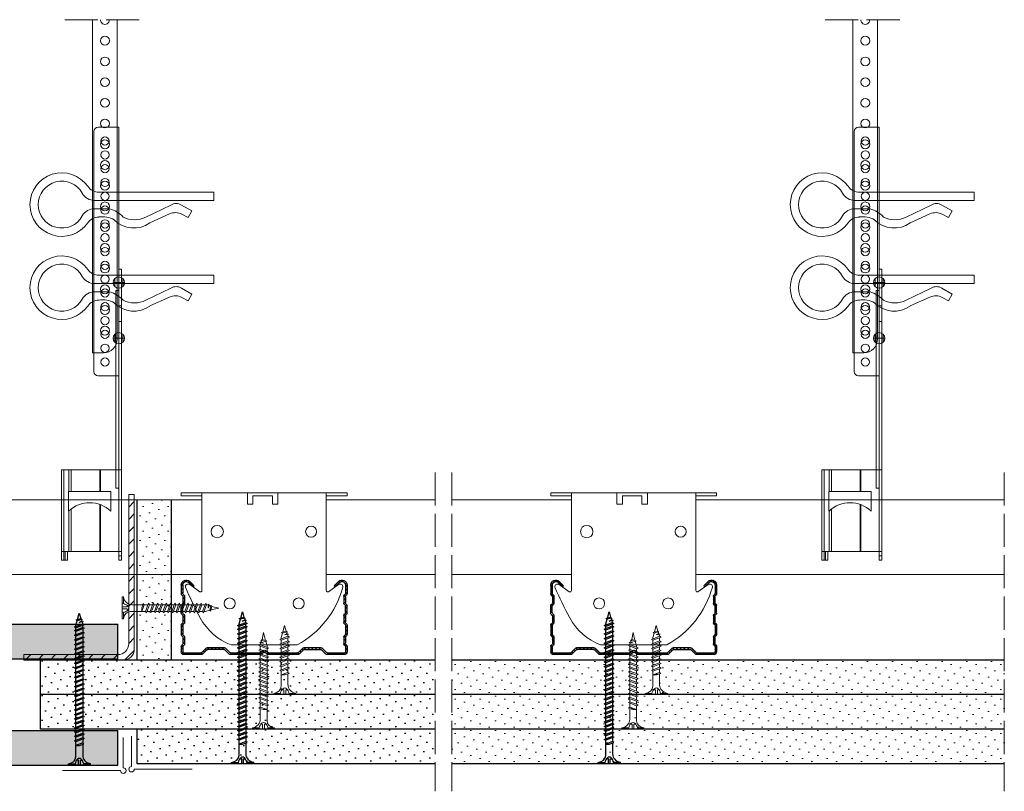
# Model space of a CAD drawing. Header units: millimetres. Extents: x 1757 to 4595, y -130 to 1630.
# Tile 8 of 8: x 4238 to 4595, y 1351 to 1630. Entities that reach past the tile are written whole.
import ezdxf

# ---------------------------------------------------------------- set-up
doc = ezdxf.new("R2010")
doc.units = ezdxf.units.MM
doc.linetypes.add('ACAD_ISO02W100', pattern=[15, 12, -3])
for name, color, linetype, lineweight in [('_RIGIPS AKCESORIA', 7, 'Continuous', 18), ('_RIGIPS G-K', 7, 'Continuous', 25), ('_RIGIPS PROFIL', 7, 'Continuous', 18), ('KRESKOWANIE', 7, 'Continuous', 9), ('PRZERYWANA', 7, 'ACAD_ISO02W100', 9)]:
    doc.layers.add(name, color=color, linetype=linetype, lineweight=lineweight)
doc.layers.add('_Rigips_Akcesoria', color=7, linetype='Continuous')
pattern_1 = [(225, (1535.7076, 0), (1.122532, -3.367596), [0, -3.175])]

# ---------------------------------------------------------------- blocks, each defined once
blk = doc.blocks.new('wieszak noniuszowy bok')
at = {"layer": '_RIGIPS AKCESORIA', "lineweight": 0}
for p, q in [((1390.98, 5092.86), (1390.98, 5179.86)), ((1392.48, 5181.36), (1399.98, 5181.36)), ((1399.98, 5024.65), (1399.98, 5181.36)), ((1399.98, 5129.95), (1399.97, 5129.95)), ((1399.98, 5129.95), (1401, 5129.95)), ((1401, 5129.95), (1401, 5024.65)), ((1401, 5129.95), (1401, 5129.95)), ((1398.54, 5126.58), (1398.54, 5123.65)), ((1399.98, 5126.06), (1399.98, 5102.02)), ((1401.42, 5126.58), (1401.42, 5123.65)), ((1398.96, 5122.28), (1399.98, 5122.28)), ((1398.96, 5122.28), (1399.98, 5122.28)), ((1398.96, 5122.28), (1398.96, 5050.72)), ((1399.98, 5116.66), (1401, 5116.66)), ((1399.98, 5116.63), (1399.98, 5116.66)), ((1399.98, 5116.66), (1399.98, 5116.63)), ((1399.98, 5116.62), (1399.98, 5116.63)), ((1399.98, 5116.63), (1399.98, 5116.56)), ((1399.98, 5116.55), (1399.98, 5116.63)), ((1399.98, 5116.63), (1399.98, 5116.55)), ((1399.98, 5116.55), (1399.98, 5116.62)), ((1399.98, 5116.56), (1399.98, 5116.43)), ((1399.98, 5116.42), (1399.98, 5116.55)), ((1399.98, 5116.41), (1399.98, 5116.55)), ((1399.98, 5116.55), (1399.98, 5116.41)), ((1399.98, 5116.43), (1399.98, 5116.25)), ((1399.98, 5116.24), (1399.98, 5116.42)), ((1399.98, 5116.21), (1399.98, 5116.41)), ((1399.98, 5116.41), (1399.98, 5116.21)), ((1399.98, 5116.25), (1399.98, 5116.01)), ((1399.98, 5116), (1399.98, 5116.24)), ((1399.98, 5115.97), (1399.98, 5116.21)), ((1399.98, 5116.21), (1399.98, 5115.97)), ((1399.98, 5116.01), (1399.98, 5115.74)), ((1399.98, 5115.71), (1399.98, 5116)), ((1399.98, 5115.69), (1399.98, 5115.97)), ((1399.98, 5115.97), (1399.98, 5115.69)), ((1399.98, 5115.74), (1399.98, 5115.41)), ((1399.98, 5115.38), (1399.98, 5115.71)), ((1399.98, 5115.37), (1399.98, 5115.69)), ((1399.98, 5115.69), (1399.98, 5115.37)), ((1399.98, 5115.41), (1399.98, 5115.05)), ((1399.98, 5115.02), (1399.98, 5115.38)), ((1399.98, 5115.02), (1399.98, 5115.37)), ((1399.98, 5115.37), (1399.98, 5115.02)), ((1399.98, 5115.05), (1399.98, 5114.67)), ((1399.98, 5114.65), (1399.98, 5115.02)), ((1399.98, 5114.64), (1399.98, 5115.02)), ((1399.98, 5115.02), (1399.98, 5114.64)), ((1399.98, 5114.67), (1399.98, 5114.28)), ((1399.98, 5114.25), (1399.98, 5114.65)), ((1399.98, 5114.25), (1399.98, 5114.64)), ((1399.98, 5114.64), (1399.98, 5114.25)), ((1399.98, 5114.28), (1399.98, 5113.88)), ((1399.98, 5113.85), (1399.98, 5114.25)), ((1399.98, 5113.84), (1399.98, 5114.25)), ((1399.98, 5114.25), (1399.98, 5113.84)), ((1399.98, 5113.88), (1399.98, 5113.48)), ((1399.98, 5113.46), (1399.98, 5113.85)), ((1399.98, 5113.84), (1399.98, 5113.44)), ((1399.98, 5113.44), (1399.98, 5113.84)), ((1399.98, 5113.48), (1399.98, 5113.1)), ((1399.98, 5113.07), (1399.98, 5113.46)), ((1399.98, 5113.44), (1399.98, 5113.06)), ((1399.98, 5113.06), (1399.98, 5113.44)), ((1399.98, 5113.1), (1399.98, 5112.75)), ((1399.98, 5112.72), (1399.98, 5113.07)), ((1399.98, 5113.06), (1399.98, 5112.68)), ((1399.98, 5112.68), (1399.98, 5113.06)), ((1399.98, 5112.75), (1399.98, 5112.42)), ((1399.98, 5112.4), (1399.98, 5112.72)), ((1399.98, 5112.68), (1399.98, 5112.33)), ((1399.98, 5112.33), (1399.98, 5112.68)), ((1399.98, 5112.42), (1399.98, 5112.14)), ((1399.98, 5112.12), (1399.98, 5112.4)), ((1399.98, 5112.33), (1399.98, 5112)), ((1399.98, 5112), (1399.98, 5112.33)), ((1399.98, 5112.14), (1399.98, 5111.9)), ((1399.98, 5111.89), (1399.98, 5112.12)), ((1399.98, 5112), (1399.98, 5111.72)), ((1399.98, 5111.72), (1399.98, 5112)), ((1399.98, 5111.9), (1399.98, 5111.72)), ((1399.98, 5111.72), (1399.98, 5111.89)), ((1399.98, 5111.72), (1399.98, 5111.6)), ((1399.98, 5111.59), (1399.98, 5111.72)), ((1399.98, 5111.72), (1399.98, 5111.48)), ((1399.98, 5111.48), (1399.98, 5111.72)), ((1399.98, 5111.6), (1399.98, 5111.54)), ((1399.98, 5111.53), (1399.98, 5111.59)), ((1399.98, 5111.54), (1399.98, 5111.53)), ((1399.98, 5111.48), (1399.98, 5111.29)), ((1399.98, 5111.29), (1399.98, 5111.48)), ((1399.98, 5111.29), (1399.98, 5111.15)), ((1399.98, 5111.15), (1399.98, 5111.29)), ((1399.98, 5111.15), (1399.98, 5111.06)), ((1399.98, 5111.06), (1399.98, 5111.15)), ((1399.98, 5111.06), (1399.98, 5111.04)), ((1399.98, 5111.04), (1399.98, 5111.06)), ((1399.98, 5111.04), (1401, 5111.04)), ((1398.54, 5106.42), (1398.54, 5103.49)), ((1401.42, 5106.42), (1401.42, 5103.49)), ((1399.98, 5102.02), (1399.98, 5102.1)), ((1399.98, 5091.36), (1392.48, 5091.36)), ((1400.98, 5057.36), (1379.24, 5057.36)), ((1379.24, 5057.36), (1379.24, 5024.65)), ((1380.12, 5057.36), (1380.12, 5024.65)), ((1381.9, 5057.36), (1381.9, 5049.5)), ((1382.79, 5057.36), (1382.79, 5049.5)), ((1393.13, 5057.36), (1393.13, 5049.5)), ((1393.4, 5057.36), (1393.4, 5049.5)), ((1400.98, 5057.36), (1401, 5057.36)), ((1401, 5057.36), (1400.98, 5057.36)), ((1381.81, 5042.35), (1381.81, 5049.5)), ((1397.14, 5049.5), (1381.81, 5049.5)), ((1397.14, 5042.35), (1397.14, 5049.5)), ((1398.96, 5050.72), (1399.98, 5050.72)), ((1393.13, 5044.79), (1393.13, 5027.72)), ((1393.4, 5044.69), (1393.4, 5027.72)), ((1381.9, 5042.43), (1381.9, 5027.72)), ((1382.79, 5043.18), (1382.79, 5027.72)), ((1379.24, 5027.72), (1401, 5027.72)), ((1380.57, 5027.72), (1380.57, 5024.65)), ((1381.46, 5024.65), (1381.46, 5027.72)), ((1399.98, 5026.19), (1401, 5026.19)), ((1379.24, 5024.65), (1381.46, 5024.65)), ((1401, 5024.65), (1399.98, 5024.65))]:
    blk.add_line(p, q, dxfattribs=at)
at = {"layer": '_RIGIPS AKCESORIA'}
for p, q in [((1397.92, 5125.12), (1402.03, 5125.12)), ((1397.92, 5104.96), (1402.03, 5104.96))]:
    blk.add_line(p, q, dxfattribs=at)
for centre, radius in [((1394.98, 5176.36), 1.5), ((1394.98, 5171.36), 1.5), ((1394.98, 5166.36), 1.5), ((1394.98, 5161.36), 1.5), ((1394.98, 5156.36), 1.5), ((1394.98, 5151.36), 1.5), ((1394.98, 5146.36), 1.5), ((1394.98, 5141.36), 1.5), ((1394.98, 5136.36), 1.5), ((1394.98, 5131.36), 1.5), ((1394.98, 5126.36), 1.5), ((1399.98, 5125.12), 2.06), ((1394.98, 5121.36), 1.5), ((1394.98, 5116.36), 1.5), ((1394.98, 5111.36), 1.5), ((1394.98, 5106.36), 1.5), ((1399.98, 5104.96), 2.06), ((1394.98, 5101.36), 1.5), ((1394.98, 5096.36), 1.5)]:
    blk.add_circle(centre, radius, dxfattribs=at)
at = {"layer": '_RIGIPS AKCESORIA', "lineweight": 0}
for centre, start, end in [((1392.48, 5179.86), 90, 180), ((1392.48, 5092.86), 180, 270)]:
    blk.add_arc(centre, 1.5, start, end, dxfattribs=at)
at = {"layer": '_RIGIPS AKCESORIA'}
blk.add_arc((1389.48, 5034.29), 11.12, 46.445, 133.4017, dxfattribs=at)
blk = doc.blocks.new('klamra')
at = {"layer": '_RIGIPS AKCESORIA'}
for p, q in [((6828.19, 2764.92), (6828.19, 2806.53)), ((6831.19, 2764.92), (6831.19, 2808.19)), ((6834.19, 2802.92), (6834.19, 2808.19)), ((6832.87, 2780.55), (6837.19, 2789.57)), ((6839.31, 2788.09), (6836.06, 2780.95)), ((6832.86, 2776.63), (6835, 2772.92)), ((6835, 2772.92), (6837.38, 2774.29)), ((6836.19, 2776.54), (6837.38, 2774.29)), ((6831.19, 2764.92), (6828.19, 2764.92))]:
    blk.add_line(p, q, dxfattribs=at)
for centre, radius, start, end in [((6832.69, 2820.02), 11.5, 305.1527, 234.8473), ((6832.69, 2820.02), 8.5, 298.7822, 241.2178), ((6826.19, 2808.19), 5, 0, 61.2178), ((6839.19, 2808.19), 5, 118.7822, 180), ((6823.19, 2806.53), 5, 0, 54.8473), ((6842.19, 2806.53), 5, 125.1527, 180), ((6845.23, 2805.18), 8.16, 170.4436, 210.2847), ((6843.93, 2805.32), 10.09, 195.2653, 228.1308), ((6831.19, 2793.92), 10, 324.3132, 45.573), ((6829.23, 2793.69), 8.97, 332.6387, 27.3613), ((6835.87, 2778.58), 3.59, 146.8414, 212.9715), ((6840.61, 2778.88), 5, 155.5109, 207.8622)]:
    blk.add_arc(centre, radius, start, end, dxfattribs=at)
blk = doc.blocks.new('noniusz uciety')
at = {"layer": '_RIGIPS AKCESORIA'}
for p, q in [((1663.33, 1509.33), (1663.33, 1629.95)), ((1672.33, 1514.33), (1672.33, 1629.95)), ((1667.33, 1509.33), (1663.33, 1509.33))]:
    blk.add_line(p, q, dxfattribs=at)
for centre in [(1667.88, 1622.34), (1667.88, 1614.84), (1667.88, 1607.34), (1667.88, 1599.84), (1667.88, 1592.34), (1667.88, 1584.84), (1667.88, 1577.34), (1667.88, 1569.84), (1667.88, 1562.34), (1667.88, 1554.84), (1667.88, 1547.34), (1667.88, 1539.84), (1667.88, 1532.34), (1667.88, 1524.84), (1667.88, 1517.34)]:
    blk.add_circle(centre, 1.6, dxfattribs=at)
for centre, radius, start, end in [((1667.88, 1629.84), 1.6, 175.8835, 4.1165), ((1667.33, 1514.33), 5, 270, 0)]:
    blk.add_arc(centre, radius, start, end, dxfattribs=at)
blk = doc.blocks.new('polnaroznik')
at = {"layer": '_RIGIPS AKCESORIA'}
for p, q in [((429.5, 44.15), (429.5, 55.15)), ((430.5, 56.15), (451.5, 56.15))]:
    blk.add_line(p, q, dxfattribs=at)
blk.add_arc((429.5, 56.15), 1, 0, 270, dxfattribs=at)
blk = doc.blocks.new('CD 60 ULTRASTIL')
h = blk.add_hatch()
h.set_pattern_fill('ANSI31', color=256, scale=0.3, style=0)
h.paths.add_polyline_path([(542.88, 684.5, -0.302776), (543.49, 684.5), (544.54, 683.79, 0.148069), (544.85, 683.7), (555.42, 683.7, 0.198912), (555.81, 683.86), (557.38, 685.44, -0.198912), (557.77, 685.6), (563.59, 685.6, -0.198912), (563.98, 685.44), (565.55, 683.86, 0.198912), (565.94, 683.7), (572.18, 683.7, 0.414214), (573.18, 684.7), (573.18, 686.74, 0.198912), (573.02, 687.12), (572.74, 687.4, -0.198912), (572.58, 687.79), (572.58, 689.87, -0.198912), (572.74, 690.26), (573.02, 690.54, 0.198912), (573.18, 690.93), (573.18, 694.47, 0.198912), (573.02, 694.86), (572.74, 695.14, -0.198912), (572.58, 695.53), (572.58, 697.61, -0.198912), (572.74, 698), (573.02, 698.28, 0.198912), (573.18, 698.67), (573.18, 701.47, 0.198912), (573.02, 701.86), (572.74, 702.14, -0.198912), (572.58, 702.53), (572.58, 704.61, -0.198912), (572.74, 705), (573.02, 705.28, 0.198912), (573.18, 705.67), (573.18, 708.9, 0.666128), (570.12, 710.18), (568.55, 708.63), (568.93, 708.24), (570.5, 709.79, -0.666128), (572.63, 708.9), (572.63, 705.9, -0.198912), (572.47, 705.51), (572.19, 705.23, 0.198912), (572.03, 704.84), (572.03, 702.3, 0.198912), (572.19, 701.91), (572.47, 701.63, -0.198912), (572.63, 701.25), (572.63, 698.9, -0.198912), (572.47, 698.51), (572.19, 698.23, 0.198912), (572.03, 697.84), (572.03, 695.3, 0.198912), (572.19, 694.91), (572.47, 694.63, -0.198912), (572.63, 694.25), (572.63, 691.16, -0.198912), (572.47, 690.77), (572.19, 690.49, 0.198912), (572.03, 690.1), (572.03, 687.56, 0.198912), (572.19, 687.17), (572.47, 686.9, -0.198912), (572.63, 686.51), (572.63, 684.7, -0.414214), (572.18, 684.25), (566.17, 684.25, -0.198912), (565.78, 684.41), (564.2, 685.99, 0.198912), (563.82, 686.15), (557.55, 686.15, 0.198912), (557.16, 685.99), (555.58, 684.41, -0.198912), (555.19, 684.25), (545.01, 684.25, -0.148069), (544.71, 684.34), (543.49, 685.16, 0.302776), (542.88, 685.16), (541.65, 684.34, -0.148069), (541.35, 684.25), (531.17, 684.25, -0.198912), (530.78, 684.41), (529.2, 685.99, 0.198912), (528.82, 686.15), (522.55, 686.15, 0.198912), (522.16, 685.99), (520.58, 684.41, -0.198912), (520.19, 684.25), (514.18, 684.25, -0.414214), (513.73, 684.7), (513.73, 686.51, -0.198912), (513.89, 686.9), (514.17, 687.17, 0.198912), (514.33, 687.56), (514.33, 690.1, 0.198912), (514.17, 690.49), (513.89, 690.77, -0.198912), (513.73, 691.16), (513.73, 694.25, -0.198912), (513.89, 694.63), (514.17, 694.91, 0.198912), (514.33, 695.3), (514.33, 697.84, 0.198912), (514.17, 698.23), (513.89, 698.51, -0.198912), (513.73, 698.9), (513.73, 701.25, -0.198912), (513.89, 701.63), (514.17, 701.91, 0.198912), (514.33, 702.3), (514.33, 704.84, 0.198912), (514.17, 705.23), (513.89, 705.51, -0.198912), (513.73, 705.9), (513.73, 708.9, -0.666128), (515.86, 709.79), (517.43, 708.24), (517.81, 708.63), (516.25, 710.18, 0.666128), (513.18, 708.9), (513.18, 705.67, 0.198912), (513.34, 705.28), (513.62, 705, -0.198912), (513.78, 704.61), (513.78, 702.53, -0.198912), (513.62, 702.14), (513.34, 701.86, 0.198912), (513.18, 701.47), (513.18, 698.67, 0.198912), (513.34, 698.28), (513.62, 698, -0.198912), (513.78, 697.61), (513.78, 695.53, -0.198912), (513.62, 695.14), (513.34, 694.86, 0.198912), (513.18, 694.47), (513.18, 690.93, 0.198912), (513.34, 690.54), (513.62, 690.26, -0.198912), (513.78, 689.87), (513.78, 687.79, -0.198912), (513.62, 687.4), (513.34, 687.12, 0.198912), (513.18, 686.74), (513.18, 684.7, 0.414214), (514.18, 683.7), (520.42, 683.7, 0.198912), (520.81, 683.86), (522.38, 685.44, -0.198912), (522.77, 685.6), (528.59, 685.6, -0.198912), (528.98, 685.44), (530.55, 683.86, 0.198912), (530.94, 683.7), (541.51, 683.7, 0.148069), (541.82, 683.79)])
for p, q in [((515.86, 709.79), (517.43, 708.24)), ((516.25, 710.18), (517.81, 708.63)), ((570.12, 710.18), (568.55, 708.63)), ((570.5, 709.79), (568.93, 708.24)), ((513.18, 708.9), (513.18, 705.67)), ((513.73, 708.9), (513.73, 705.9)), ((517.43, 708.24), (517.81, 708.63)), ((568.93, 708.24), (568.55, 708.63)), ((572.63, 708.9), (572.63, 705.9)), ((573.18, 708.9), (573.18, 705.67)), ((513.34, 705.28), (513.62, 705)), ((513.78, 704.61), (513.78, 702.53)), ((513.89, 705.51), (514.17, 705.23)), ((514.33, 704.84), (514.33, 702.3)), ((572.03, 704.84), (572.03, 702.3)), ((572.47, 705.51), (572.19, 705.23)), ((572.58, 704.61), (572.58, 702.53)), ((573.02, 705.28), (572.74, 705)), ((513.18, 698.67), (513.18, 701.47)), ((513.34, 701.86), (513.62, 702.14)), ((513.73, 698.9), (513.73, 701.25)), ((513.89, 701.63), (514.17, 701.91)), ((572.47, 701.63), (572.19, 701.91)), ((572.63, 698.9), (572.63, 701.25)), ((573.02, 701.86), (572.74, 702.14)), ((573.18, 698.67), (573.18, 701.47)), ((513.34, 698.28), (513.62, 698)), ((513.34, 694.86), (513.62, 695.14)), ((513.78, 697.61), (513.78, 695.53)), ((513.89, 698.51), (514.17, 698.23)), ((514.33, 697.84), (514.33, 695.3)), ((572.03, 697.84), (572.03, 695.3)), ((572.47, 698.51), (572.19, 698.23)), ((572.58, 697.61), (572.58, 695.53)), ((573.02, 698.28), (572.74, 698)), ((573.02, 694.86), (572.74, 695.14)), ((513.18, 694.47), (513.18, 690.93)), ((513.73, 694.25), (513.73, 691.16)), ((513.89, 694.63), (514.17, 694.91)), ((572.47, 694.63), (572.19, 694.91)), ((572.63, 694.25), (572.63, 691.16)), ((573.18, 694.47), (573.18, 690.93)), ((513.34, 690.54), (513.62, 690.26)), ((513.78, 689.87), (513.78, 687.79)), ((513.89, 690.77), (514.17, 690.49)), ((514.33, 690.1), (514.33, 687.56)), ((572.03, 690.1), (572.03, 687.56)), ((572.47, 690.77), (572.19, 690.49)), ((572.58, 689.87), (572.58, 687.79)), ((573.02, 690.54), (572.74, 690.26)), ((513.18, 686.74), (513.18, 684.7)), ((513.34, 687.12), (513.62, 687.4)), ((513.73, 686.51), (513.73, 684.7)), ((513.89, 686.9), (514.17, 687.17)), ((520.58, 684.41), (522.16, 685.99)), ((520.81, 683.86), (522.38, 685.44)), ((522.55, 686.15), (528.82, 686.15)), ((528.59, 685.6), (522.77, 685.6)), ((530.55, 683.86), (528.98, 685.44)), ((530.78, 684.41), (529.2, 685.99)), ((541.65, 684.34), (542.88, 685.16)), ((541.82, 683.79), (542.88, 684.5)), ((544.71, 684.34), (543.49, 685.16)), ((544.54, 683.79), (543.49, 684.5)), ((555.58, 684.41), (557.16, 685.99)), ((555.81, 683.86), (557.38, 685.44)), ((557.55, 686.15), (563.82, 686.15)), ((557.77, 685.6), (563.59, 685.6)), ((565.55, 683.86), (563.98, 685.44)), ((565.78, 684.41), (564.2, 685.99)), ((572.47, 686.9), (572.19, 687.17)), ((572.63, 686.51), (572.63, 684.7)), ((573.02, 687.12), (572.74, 687.4)), ((573.18, 686.74), (573.18, 684.7)), ((514.18, 684.25), (520.19, 684.25)), ((514.18, 683.7), (520.42, 683.7)), ((530.94, 683.7), (541.51, 683.7)), ((531.17, 684.25), (541.35, 684.25)), ((544.85, 683.7), (555.42, 683.7)), ((545.01, 684.25), (555.19, 684.25)), ((565.94, 683.7), (572.18, 683.7)), ((566.17, 684.25), (572.18, 684.25))]:
    blk.add_line(p, q)
for centre, radius, start, end in [((514.98, 708.9), 1.8, 45.3251, 180), ((514.98, 708.9), 1.25, 45.3251, 180), ((571.38, 708.9), 1.8, 360, 134.6749), ((571.38, 708.9), 1.25, 360, 134.6749), ((514.28, 705.9), 0.55, 180, 225), ((572.08, 705.9), 0.55, 315, 0), ((513.73, 705.67), 0.55, 180, 225), ((513.23, 704.61), 0.55, 0, 45), ((513.23, 702.53), 0.55, 315, 0), ((513.78, 704.84), 0.55, 0, 45), ((513.78, 702.3), 0.55, 315, 0), ((572.58, 704.84), 0.55, 135, 180), ((572.58, 702.3), 0.55, 180, 225), ((573.13, 704.61), 0.55, 135, 180), ((573.13, 702.53), 0.55, 180, 225), ((572.63, 705.67), 0.55, 315, 0), ((513.73, 701.47), 0.55, 135, 180), ((513.73, 698.67), 0.55, 180, 225), ((514.28, 701.25), 0.55, 135, 180), ((514.28, 698.9), 0.55, 180, 225), ((572.08, 701.25), 0.55, 0, 45), ((572.08, 698.9), 0.55, 315, 0), ((572.63, 701.47), 0.55, 0, 45), ((572.63, 698.67), 0.55, 315, 0), ((513.23, 697.61), 0.55, 360, 45), ((513.23, 695.53), 0.55, 315, 0), ((513.78, 697.84), 0.55, 0, 45), ((513.78, 695.3), 0.55, 315, 0), ((572.58, 697.84), 0.55, 135, 180), ((572.58, 695.3), 0.55, 180, 225), ((573.13, 697.61), 0.55, 135, 180), ((573.13, 695.53), 0.55, 180, 225), ((513.73, 694.47), 0.55, 135, 180), ((514.28, 694.25), 0.55, 135, 180), ((572.08, 694.25), 0.55, 0, 45), ((572.63, 694.47), 0.55, 0, 45), ((513.73, 690.93), 0.55, 180, 225), ((513.23, 689.87), 0.55, 0, 45), ((514.28, 691.16), 0.55, 180, 225), ((513.78, 690.1), 0.55, 360, 45), ((572.58, 690.1), 0.55, 135, 180), ((572.08, 691.16), 0.55, 315, 0), ((573.13, 689.87), 0.55, 135, 180), ((572.63, 690.93), 0.55, 315, 0), ((513.73, 686.74), 0.55, 135, 180), ((514.18, 684.7), 1, 180, 270), ((513.23, 687.79), 0.55, 315, 0), ((514.28, 686.51), 0.55, 135, 180), ((514.18, 684.7), 0.45, 180, 270), ((513.78, 687.56), 0.55, 315, 360), ((520.19, 684.8), 0.55, 270, 315), ((522.55, 685.6), 0.55, 90, 135), ((522.77, 685.05), 0.55, 90, 135), ((528.59, 685.05), 0.55, 45, 90), ((528.82, 685.6), 0.55, 45, 90), ((531.17, 684.8), 0.55, 225, 270), ((543.18, 684.7), 0.55, 56.3099, 123.6901), ((543.18, 684.04), 0.55, 56.3099, 123.6901), ((555.19, 684.8), 0.55, 270, 315), ((557.55, 685.6), 0.55, 90, 135), ((557.77, 685.05), 0.55, 90, 135), ((563.59, 685.05), 0.55, 45, 90), ((563.82, 685.6), 0.55, 45, 90), ((566.17, 684.8), 0.55, 225, 270), ((572.58, 687.56), 0.55, 180, 225), ((572.18, 684.7), 1, 270, 0), ((572.18, 684.7), 1, 270, 360), ((572.18, 684.7), 0.45, 270, 360), ((572.08, 686.51), 0.55, 360, 45), ((573.13, 687.79), 0.55, 180, 225), ((572.63, 686.74), 0.55, 360, 45), ((520.42, 684.25), 0.55, 270, 315), ((530.94, 684.25), 0.55, 225, 270), ((541.35, 684.8), 0.55, 270, 303.6901), ((541.51, 684.25), 0.55, 270, 303.6901), ((544.85, 684.25), 0.55, 236.3099, 270), ((545.01, 684.8), 0.55, 236.3099, 270), ((555.42, 684.25), 0.55, 270, 315), ((565.94, 684.25), 0.55, 225, 270)]:
    blk.add_arc(centre, radius, start, end)
blk = doc.blocks.new('Lacznik krzyzowy (widok2)')
at = {"layer": '_RIGIPS AKCESORIA'}
for p, q in [((94.8, 91.5, 218.36), (94.8, 90.5, 218.36)), ((94.8, 91.5, 218.36), (154.8, 91.5, 218.36)), ((94.8, 90.5, 218.36), (102.3, 90.5, 218.36)), ((102.3, 56.15, 218.36), (102.3, 91.5, 218.36)), ((119.8, 91.5, 218.36), (119.8, 87.5, 218.36)), ((130.8, 91.5, 218.36), (119.8, 91.5, 218.36)), ((121.8, 87.5, 218.36), (121.8, 90.5, 218.36)), ((121.8, 90.5, 218.36), (128.85, 90.5, 218.36)), ((128.85, 90.5, 218.36), (128.85, 87.5, 218.36)), ((130.85, 91.5, 218.36), (130.85, 87.5, 218.36)), ((147.3, 91.5, 218.36), (147.3, 56.15, 218.36)), ((154.8, 90.5, 218.36), (147.3, 90.5, 218.36)), ((154.8, 91.5, 218.36), (154.8, 90.5, 218.36)), ((119.8, 87.5, 218.36), (121.8, 87.5, 218.36)), ((128.85, 87.5, 218.36), (130.85, 87.5, 218.36)), ((97.87, 58.35, 218.36), (101.51, 55.74, 218.36)), ((148.09, 55.74, 218.36), (151.73, 58.35, 218.36)), ((136.8, 36.5, 218.36), (112.81, 36.5, 218.36))]:
    blk.add_line(p, q, dxfattribs=at)
for centre, radius in [((107.8, 77.5, 218.36), 2), ((141.8, 77.5, 218.36), 2.24), ((112.3, 51.5, 218.36), 2), ((137.3, 51.5, 218.36), 2)]:
    blk.add_circle(centre, radius, dxfattribs=at)
for centre, radius, start, end in [((97.29, 57.53, 218.36), 1, 122.1388, 189.8152), ((129.23, 66.45, 218.36), 34.16, 195.4351, 241.2658), ((97.29, 57.53, 218.36), 1, 54.4623, 122.1388), ((20.47, 114.78, 218.36), 144.71, 331.7398, 336.6225), ((152.32, 57.53, 218.36), 1, 350.1848, 125.5377), ((101.8, 56.15, 218.36), 0.5, 234.4623, 0), ((147.8, 56.15, 218.36), 0.5, 180, 305.5377), ((129.12, 56.49, 218.36), 21.41, 291.013, 331.4749)]:
    blk.add_arc(centre, radius, start, end, dxfattribs=at)
blk = doc.blocks.new('TN 35')
at = {"layer": '_RIGIPS AKCESORIA'}
for p, q in [((0, -0.84), (0, 7.16)), ((0, 7.16), (0.46, 7.16)), ((0.46, 7.16), (0.46, 4.78)), ((0.46, 4.78), (0, 4.78)), ((1.77, 3.5), (1.77, 4.2)), ((3.02, 4.46), (8.47, 4.46)), ((7.12, 4.46), (7.12, 3.18)), ((8.03, 2.01), (7.12, 4.46)), ((8.47, 4.46), (8.79, 5)), ((9.61, 1.51), (8.47, 4.46)), ((8.79, 5), (9.93, 2.01)), ((9, 4.46), (10.1, 4.46)), ((10.1, 4.46), (10.41, 5)), ((11.23, 1.51), (10.1, 4.46)), ((10.41, 5), (11.56, 2.01)), ((10.62, 4.46), (11.67, 4.46)), ((11.67, 4.46), (11.99, 5)), ((12.81, 1.51), (11.67, 4.46)), ((11.99, 5), (13.14, 2.01)), ((12.2, 4.46), (13.21, 4.46)), ((13.21, 4.46), (13.52, 5)), ((14.34, 1.51), (13.21, 4.46)), ((13.52, 5), (14.67, 2.01)), ((13.73, 4.46), (14.8, 4.46)), ((14.8, 4.46), (15.12, 5)), ((15.94, 1.51), (14.8, 4.46)), ((15.12, 5), (16.26, 2.01)), ((15.33, 4.46), (16.42, 4.46)), ((16.42, 4.46), (16.73, 5)), ((17.55, 1.51), (16.42, 4.46)), ((16.73, 5), (17.88, 2.01)), ((16.94, 4.46), (17.99, 4.46)), ((17.99, 4.46), (18.31, 5)), ((19.13, 1.51), (17.99, 4.46)), ((18.31, 5), (19.45, 2.01)), ((18.52, 4.46), (19.57, 4.46)), ((19.57, 4.46), (19.88, 5)), ((20.7, 1.51), (19.57, 4.46)), ((19.88, 5), (21.03, 2.01)), ((20.09, 4.46), (21.14, 4.46)), ((21.14, 4.46), (21.46, 5)), ((22.28, 1.51), (21.14, 4.46)), ((21.46, 5), (22.6, 2.01)), ((21.67, 4.46), (22.72, 4.46)), ((22.72, 4.46), (23.03, 5)), ((23.85, 1.51), (22.72, 4.46)), ((23.03, 5), (24.18, 2.01)), ((23.24, 4.46), (24.29, 4.46)), ((24.29, 4.46), (24.61, 5)), ((25.43, 1.51), (24.29, 4.46)), ((24.61, 5), (25.75, 2.01)), ((24.81, 4.46), (25.87, 4.46)), ((25.87, 4.46), (26.18, 5)), ((27, 1.51), (25.87, 4.46)), ((26.18, 5), (27.33, 2.01)), ((26.39, 4.46), (27.44, 4.46)), ((27.44, 4.46), (27.76, 5)), ((28.58, 1.51), (27.44, 4.46)), ((27.76, 5), (28.9, 2.01)), ((27.96, 4.46), (29.13, 4.46)), ((29.13, 4.46), (29.45, 5)), ((30.27, 1.51), (29.13, 4.46)), ((29.45, 5), (30.59, 2.01)), ((29.65, 4.46), (30.15, 4.46)), ((30.15, 4.46), (31.73, 3.98)), ((31.73, 3.98), (32.01, 4.37)), ((32.15, 2.36), (31.73, 3.98)), ((32.01, 4.37), (32.48, 2.71)), ((32.16, 3.85), (35, 3.24)), ((0, 3.5), (1.77, 3.5)), ((0, 2.83), (1.77, 2.83)), ((0.46, 1.64), (0, 1.64)), ((0.46, -0.84), (0.46, 1.64)), ((1.77, 2.83), (1.77, 2.18)), ((7.49, 2.01), (3.55, 2.01)), ((7.12, 3.18), (7.65, 1.53)), ((7.65, 1.53), (8.03, 2.01)), ((9.41, 2.01), (8.03, 2.01)), ((9.93, 2.01), (9.61, 1.51)), ((11.04, 2.01), (9.93, 2.01)), ((11.56, 2.01), (11.23, 1.51)), ((12.61, 2.01), (11.56, 2.01)), ((13.14, 2.01), (12.81, 1.51)), ((14.15, 2.01), (13.14, 2.01)), ((14.67, 2.01), (14.34, 1.51)), ((15.74, 2.01), (14.67, 2.01)), ((16.26, 2.01), (15.94, 1.51)), ((17.36, 2.01), (16.26, 2.01)), ((17.88, 2.01), (17.55, 1.51)), ((18.93, 2.01), (17.84, 2.01)), ((19.45, 2.01), (19.13, 1.51)), ((20.51, 2.01), (19.41, 2.01)), ((21.03, 2.01), (20.7, 1.51)), ((22.08, 2.01), (20.99, 2.01)), ((22.6, 2.01), (22.28, 1.51)), ((23.66, 2.01), (22.56, 2.01)), ((24.18, 2.01), (23.85, 1.51)), ((25.23, 2.01), (24.14, 2.01)), ((25.75, 2.01), (25.43, 1.51)), ((26.81, 2.01), (25.71, 2.01)), ((27.33, 2.01), (27, 1.51)), ((28.38, 2.01), (27.33, 2.01)), ((28.9, 2.01), (28.58, 1.51)), ((28.9, 2.01), (30.07, 2.01)), ((30.59, 2.01), (30.27, 1.51)), ((30.59, 2.01), (31.26, 2.12)), ((31.3, 1.83), (31.12, 3.28)), ((31.12, 3.28), (31.59, 2.4)), ((31.59, 2.4), (31.3, 1.83)), ((32.15, 2.36), (31.59, 2.4)), ((32.48, 2.71), (32.15, 2.36)), ((35, 3.24), (32.48, 2.71)), ((0, -0.84), (0.46, -0.84))]:
    blk.add_line(p, q, dxfattribs=at)
for centre, major_axis, ratio, start_param, end_param in [((3.09, 7.67), (0.17, 3.2), 0.826134, 1.773653, 3.180586), ((-0.04, 0.9), (0, 3.93), 0.848176, -0.720942, -0.151112), ((1.66, 3.18), (0, 0.895), 0.848176, -1.552777, -0.720942), ((3.37, -1.57), (0.28, 3.57), 0.832181, 0.035984, 1.430787), ((-2.73, 15.91), (0, 14.76), 0.848176, 3.399396, 3.475072), ((0.59, 4.62), (0, 2.81), 0.848176, 3.475072, 3.862535), ((1.66, 3.18), (0, 0.895), 0.848176, 3.862535, 4.730408)]:
    blk.add_ellipse(centre, major_axis=major_axis, ratio=ratio, start_param=start_param, end_param=end_param, dxfattribs=at)
blk = doc.blocks.new('KATOWNIK 60x40x2')
at = {"layer": 'KRESKOWANIE'}
h = blk.add_hatch(dxfattribs=at)
h.set_pattern_fill('ANSI31', color=256)
h.paths.add_polyline_path([(3327.91, 5182.56), (3291.91, 5182.56, 0.414214), (3287.91, 5178.56), (3287.91, 5122.56), (3289.91, 5122.56), (3289.91, 5176.56, -0.414214), (3293.91, 5180.56), (3327.91, 5180.56)])
at = {"layer": '_RIGIPS PROFIL'}
for p, q in [((3291.91, 5182.56), (3327.91, 5182.56)), ((3293.91, 5180.56), (3327.91, 5180.56)), ((3327.91, 5180.56), (3327.91, 5182.56)), ((3287.91, 5178.56), (3287.91, 5122.56)), ((3289.91, 5176.56), (3289.91, 5122.56)), ((3287.91, 5122.56), (3289.91, 5122.56))]:
    blk.add_line(p, q, dxfattribs=at)
for centre in [(3291.91, 5178.56), (3293.91, 5176.56)]:
    blk.add_arc(centre, 4, 90, 180, dxfattribs=at)
blk = doc.blocks.new('TN 25')
at = {"layer": '_RIGIPS AKCESORIA'}
for p, q in [((0, -0.84), (0, 7.16)), ((0, 7.16), (0.46, 7.16)), ((0.46, 7.16), (0.46, 4.78)), ((0.46, 4.78), (0, 4.78)), ((1.77, 3.5), (1.77, 4.2)), ((3.02, 4.46), (8.47, 4.46)), ((7.12, 4.46), (7.12, 3.18)), ((8.03, 2.01), (7.12, 4.46)), ((8.47, 4.46), (8.79, 5)), ((9.61, 1.51), (8.47, 4.46)), ((8.79, 5), (9.93, 2.01)), ((9, 4.46), (10.1, 4.46)), ((10.1, 4.46), (10.41, 5)), ((11.23, 1.51), (10.1, 4.46)), ((10.41, 5), (11.56, 2.01)), ((10.62, 4.46), (11.67, 4.46)), ((11.67, 4.46), (11.99, 5)), ((12.81, 1.51), (11.67, 4.46)), ((11.99, 5), (13.14, 2.01)), ((12.2, 4.46), (13.21, 4.46)), ((13.21, 4.46), (13.52, 5)), ((14.34, 1.51), (13.21, 4.46)), ((13.52, 5), (14.67, 2.01)), ((13.73, 4.46), (14.8, 4.46)), ((14.8, 4.46), (15.12, 5)), ((15.94, 1.51), (14.8, 4.46)), ((15.12, 5), (16.26, 2.01)), ((15.33, 4.46), (16.42, 4.46)), ((16.42, 4.46), (16.73, 5)), ((17.55, 1.51), (16.42, 4.46)), ((16.73, 5), (17.88, 2.01)), ((16.94, 4.46), (17.99, 4.46)), ((17.99, 4.46), (18.31, 5)), ((19.13, 1.51), (17.99, 4.46)), ((18.31, 5), (19.45, 2.01)), ((18.52, 4.46), (19.68, 4.46)), ((19.68, 4.46), (20, 5)), ((20.82, 1.51), (19.68, 4.46)), ((20, 5), (21.14, 2.01)), ((20.21, 4.46), (20.7, 4.46)), ((20.7, 4.46), (22.28, 3.98)), ((22.28, 3.98), (22.56, 4.37)), ((22.7, 2.36), (22.28, 3.98)), ((22.56, 4.37), (23.03, 2.71)), ((22.71, 3.85), (25, 3.24)), ((0, 3.5), (1.77, 3.5)), ((0, 2.83), (1.77, 2.83)), ((0.46, 1.64), (0, 1.64)), ((0.46, -0.84), (0.46, 1.64)), ((1.77, 2.83), (1.77, 2.18)), ((7.49, 2.01), (3.55, 2.01)), ((7.12, 3.18), (7.65, 1.53)), ((7.65, 1.53), (8.03, 2.01)), ((9.41, 2.01), (8.03, 2.01)), ((9.93, 2.01), (9.61, 1.51)), ((11.04, 2.01), (9.93, 2.01)), ((11.56, 2.01), (11.23, 1.51)), ((12.61, 2.01), (11.56, 2.01)), ((13.14, 2.01), (12.81, 1.51)), ((14.15, 2.01), (13.14, 2.01)), ((14.67, 2.01), (14.34, 1.51)), ((15.74, 2.01), (14.67, 2.01)), ((16.26, 2.01), (15.94, 1.51)), ((17.36, 2.01), (16.26, 2.01)), ((17.88, 2.01), (17.55, 1.51)), ((18.93, 2.01), (17.88, 2.01)), ((19.45, 2.01), (19.13, 1.51)), ((19.45, 2.01), (20.62, 2.01)), ((21.14, 2.01), (20.82, 1.51)), ((21.14, 2.01), (21.81, 2.12)), ((21.85, 1.83), (21.67, 3.28)), ((21.67, 3.28), (22.14, 2.4)), ((22.14, 2.4), (21.85, 1.83)), ((22.7, 2.36), (22.14, 2.4)), ((23.03, 2.71), (22.7, 2.36)), ((25, 3.24), (23.03, 2.71)), ((0, -0.84), (0.46, -0.84))]:
    blk.add_line(p, q, dxfattribs=at)
for centre, major_axis, ratio, start_param, end_param in [((3.09, 7.67), (0.17, 3.2), 0.826134, 1.773653, 3.180586), ((-0.04, 0.9), (0, 3.93), 0.848176, -0.720942, -0.151112), ((1.66, 3.18), (0, 0.895), 0.848176, -1.552777, -0.720942), ((3.37, -1.57), (0.28, 3.57), 0.832181, 0.035984, 1.430787), ((-2.73, 15.91), (0, 14.76), 0.848176, 3.399396, 3.475072), ((0.59, 4.62), (0, 2.81), 0.848176, 3.475072, 3.862535), ((1.66, 3.18), (0, 0.895), 0.848176, 3.862535, 4.730408)]:
    blk.add_ellipse(centre, major_axis=major_axis, ratio=ratio, start_param=start_param, end_param=end_param, dxfattribs=at)
blk = doc.blocks.new('TN 55')
at = {"layer": '_Rigips_Akcesoria'}
for p, q in [((0, -0.84), (0, 7.16)), ((0, 7.16), (0.46, 7.16)), ((0.46, 7.16), (0.46, 4.78)), ((0.46, 4.78), (0, 4.78)), ((1.77, 3.5), (1.77, 4.2)), ((3.02, 4.46), (8.47, 4.46)), ((7.12, 4.46), (7.12, 3.18)), ((8.03, 2.01), (7.12, 4.46)), ((8.47, 4.46), (8.79, 5)), ((9.61, 1.51), (8.47, 4.46)), ((8.79, 5), (9.93, 2.01)), ((9, 4.46), (10.1, 4.46)), ((10.1, 4.46), (10.41, 5)), ((11.23, 1.51), (10.1, 4.46)), ((10.41, 5), (11.56, 2.01)), ((10.62, 4.46), (11.67, 4.46)), ((11.67, 4.46), (11.99, 5)), ((12.81, 1.51), (11.67, 4.46)), ((11.99, 5), (13.14, 2.01)), ((12.2, 4.46), (13.21, 4.46)), ((13.21, 4.46), (13.52, 5)), ((14.34, 1.51), (13.21, 4.46)), ((13.52, 5), (14.67, 2.01)), ((13.73, 4.46), (14.8, 4.46)), ((14.8, 4.46), (15.12, 5)), ((15.94, 1.51), (14.8, 4.46)), ((15.12, 5), (16.26, 2.01)), ((15.33, 4.46), (16.42, 4.46)), ((16.42, 4.46), (16.73, 5)), ((17.55, 1.51), (16.42, 4.46)), ((16.73, 5), (17.88, 2.01)), ((16.94, 4.46), (17.99, 4.46)), ((17.99, 4.46), (18.31, 5)), ((19.13, 1.51), (17.99, 4.46)), ((18.31, 5), (19.45, 2.01)), ((18.52, 4.46), (19.68, 4.46)), ((19.68, 4.46), (20, 5)), ((20.82, 1.51), (19.68, 4.46)), ((20, 5), (21.14, 2.01)), ((20.21, 4.46), (21.37, 4.46)), ((21.37, 4.46), (21.69, 5)), ((22.51, 1.51), (21.37, 4.46)), ((21.69, 5), (22.83, 2.01)), ((21.9, 4.46), (23.06, 4.46)), ((23.06, 4.46), (23.38, 5)), ((24.2, 1.51), (23.06, 4.46)), ((23.38, 5), (24.52, 2.01)), ((23.59, 4.46), (24.75, 4.46)), ((24.75, 4.46), (25.07, 5)), ((25.89, 1.51), (24.75, 4.46)), ((25.07, 5), (26.21, 2.01)), ((25.28, 4.46), (26.44, 4.46)), ((26.44, 4.46), (26.76, 5)), ((27.58, 1.51), (26.44, 4.46)), ((26.76, 5), (27.9, 2.01)), ((26.96, 4.46), (28.13, 4.46)), ((28.13, 4.46), (28.45, 5)), ((29.27, 1.51), (28.13, 4.46)), ((28.45, 5), (29.59, 2.01)), ((28.65, 4.46), (29.82, 4.46)), ((29.82, 4.46), (30.14, 5)), ((30.96, 1.51), (29.82, 4.46)), ((30.14, 5), (31.28, 2.01)), ((30.34, 4.46), (31.51, 4.46)), ((31.51, 4.46), (31.83, 5)), ((32.65, 1.51), (31.51, 4.46)), ((31.83, 5), (32.97, 2.01)), ((32.03, 4.46), (33.2, 4.46)), ((33.2, 4.46), (33.52, 5)), ((34.34, 1.51), (33.2, 4.46)), ((33.52, 5), (34.66, 2.01)), ((33.72, 4.46), (34.89, 4.46)), ((34.89, 4.46), (35.21, 5)), ((36.03, 1.51), (34.89, 4.46)), ((35.21, 5), (36.35, 2.01)), ((35.41, 4.46), (36.58, 4.46)), ((36.58, 4.46), (36.9, 5)), ((37.72, 1.51), (36.58, 4.46)), ((36.9, 5), (38.04, 2.01)), ((37.1, 4.46), (38.27, 4.46)), ((38.27, 4.46), (38.59, 5)), ((39.41, 1.51), (38.27, 4.46)), ((38.59, 5), (39.73, 2.01)), ((38.79, 4.46), (39.96, 4.46)), ((39.96, 4.46), (40.28, 5)), ((41.1, 1.51), (39.96, 4.46)), ((40.28, 5), (41.42, 2.01)), ((40.48, 4.46), (41.65, 4.46)), ((41.65, 4.46), (41.97, 5)), ((42.79, 1.51), (41.65, 4.46)), ((41.97, 5), (43.11, 2.01)), ((42.17, 4.46), (43.34, 4.46)), ((43.34, 4.46), (43.66, 5)), ((44.48, 1.51), (43.34, 4.46)), ((43.66, 5), (44.8, 2.01)), ((43.86, 4.46), (45.03, 4.46)), ((45.03, 4.46), (45.35, 5)), ((46.17, 1.51), (45.03, 4.46)), ((45.35, 5), (46.49, 2.01)), ((45.55, 4.46), (46.72, 4.46)), ((46.72, 4.46), (47.04, 5)), ((47.86, 1.51), (46.72, 4.46)), ((47.04, 5), (48.18, 2.01)), ((47.24, 4.46), (48.41, 4.46)), ((48.41, 4.46), (48.73, 5)), ((49.55, 1.51), (48.41, 4.46)), ((48.73, 5), (49.87, 2.01)), ((48.93, 4.46), (49.68, 4.46)), ((49.68, 4.46), (50, 5)), ((50.82, 1.51), (49.68, 4.46)), ((50, 5), (51.14, 2.01)), ((50.21, 4.46), (50.7, 4.46)), ((50.7, 4.46), (52.28, 3.98)), ((52.28, 3.98), (52.56, 4.37)), ((52.7, 2.36), (52.28, 3.98)), ((52.56, 4.37), (53.03, 2.71)), ((52.71, 3.85), (55, 3.24)), ((0, 3.5), (1.77, 3.5)), ((0, 2.83), (1.77, 2.83)), ((0.46, 1.64), (0, 1.64)), ((0.46, -0.84), (0.46, 1.64)), ((1.77, 2.83), (1.77, 2.18)), ((7.49, 2.01), (3.55, 2.01)), ((7.12, 3.18), (7.65, 1.53)), ((7.65, 1.53), (8.03, 2.01)), ((9.41, 2.01), (8.03, 2.01)), ((9.93, 2.01), (9.61, 1.51)), ((11.04, 2.01), (9.93, 2.01)), ((11.56, 2.01), (11.23, 1.51)), ((12.61, 2.01), (11.56, 2.01)), ((13.14, 2.01), (12.81, 1.51)), ((14.15, 2.01), (13.14, 2.01)), ((14.67, 2.01), (14.34, 1.51)), ((15.74, 2.01), (14.67, 2.01)), ((16.26, 2.01), (15.94, 1.51)), ((17.36, 2.01), (16.26, 2.01)), ((17.88, 2.01), (17.55, 1.51)), ((18.93, 2.01), (17.88, 2.01)), ((19.45, 2.01), (19.13, 1.51)), ((20.62, 2.01), (19.45, 2.01)), ((21.14, 2.01), (20.82, 1.51)), ((22.31, 2.01), (21.14, 2.01)), ((22.83, 2.01), (22.51, 1.51)), ((24, 2.01), (22.83, 2.01)), ((24.52, 2.01), (24.2, 1.51)), ((25.69, 2.01), (24.52, 2.01)), ((26.21, 2.01), (25.89, 1.51)), ((27.38, 2.01), (26.21, 2.01)), ((27.9, 2.01), (27.58, 1.51)), ((29.07, 2.01), (27.9, 2.01)), ((29.59, 2.01), (29.27, 1.51)), ((30.76, 2.01), (29.59, 2.01)), ((31.28, 2.01), (30.96, 1.51)), ((32.45, 2.01), (31.28, 2.01)), ((32.97, 2.01), (32.65, 1.51)), ((34.14, 2.01), (32.97, 2.01)), ((34.66, 2.01), (34.34, 1.51)), ((35.83, 2.01), (34.66, 2.01)), ((36.35, 2.01), (36.03, 1.51)), ((37.52, 2.01), (36.35, 2.01)), ((38.04, 2.01), (37.72, 1.51)), ((39.21, 2.01), (38.04, 2.01)), ((39.73, 2.01), (39.41, 1.51)), ((40.9, 2.01), (39.73, 2.01)), ((41.42, 2.01), (41.1, 1.51)), ((42.59, 2.01), (41.42, 2.01)), ((43.11, 2.01), (42.79, 1.51)), ((44.28, 2.01), (43.11, 2.01)), ((44.8, 2.01), (44.48, 1.51)), ((45.97, 2.01), (44.8, 2.01)), ((46.49, 2.01), (46.17, 1.51)), ((47.66, 2.01), (46.49, 2.01)), ((48.18, 2.01), (47.86, 1.51)), ((49.35, 2.01), (48.18, 2.01)), ((49.87, 2.01), (49.55, 1.51)), ((49.87, 2.01), (50.62, 2.01)), ((51.14, 2.01), (50.82, 1.51)), ((51.14, 2.01), (51.81, 2.12)), ((51.85, 1.83), (51.67, 3.28)), ((51.67, 3.28), (52.14, 2.4)), ((52.14, 2.4), (51.85, 1.83)), ((52.7, 2.36), (52.14, 2.4)), ((53.03, 2.71), (52.7, 2.36)), ((55, 3.24), (53.03, 2.71)), ((0, -0.84), (0.46, -0.84))]:
    blk.add_line(p, q, dxfattribs=at)
for centre, major_axis, ratio, start_param, end_param in [((3.09, 7.67), (0.17, 3.2), 0.826134, 1.773653, 3.180586), ((-0.04, 0.9), (0, 3.93), 0.848176, -0.720942, -0.151112), ((1.66, 3.18), (0, 0.895), 0.848176, -1.552777, -0.720942), ((3.37, -1.57), (0.28, 3.57), 0.832181, 0.035984, 1.430787), ((-2.73, 15.91), (0, 14.76), 0.848176, 3.399396, 3.475072), ((0.59, 4.62), (0, 2.81), 0.848176, 3.475072, 3.862535), ((1.66, 3.18), (0, 0.895), 0.848176, 3.862535, 4.730408)]:
    blk.add_ellipse(centre, major_axis=major_axis, ratio=ratio, start_param=start_param, end_param=end_param, dxfattribs=at)

msp = doc.modelspace()

# ---------------------------------------------------------------- hatches: boundary and pattern name
at = {"layer": '_RIGIPS G-K'}
h = msp.add_hatch(dxfattribs=at)
h.set_pattern_fill('DOTS', color=256, scale=2, angle=225, style=0)
h.set_pattern_definition([(315, (6165.9646, -0.9), (-1.122532, -3.367596), [0, -3.175])])
h.paths.add_polyline_path([(4388.71, 1385.55), (4388.71, 1398.05), (4245.76, 1398.05), (4245.76, 1385.55)])
h = msp.add_hatch(dxfattribs=at)
h.set_pattern_fill('DOTS', color=256, scale=2, angle=225, style=0)
h.set_pattern_definition([(315, (6165.9646, -13.4), (-1.122532, -3.367596), [0, -3.175])])
h.paths.add_polyline_path([(4388.71, 1373.05), (4388.71, 1385.55), (4245.76, 1385.55), (4245.76, 1373.05)])
h = msp.add_hatch(dxfattribs=at)
h.set_pattern_fill('DOTS', color=256, scale=2, angle=225, style=0)
h.set_pattern_definition([(315, (6165.9646, -25.9), (-1.122532, -3.367596), [0, -3.175])])
h.paths.add_polyline_path([(4280.76, 1373.05), (4280.76, 1360.55), (4388.71, 1360.55), (4388.71, 1373.05)])
at = {"layer": 'KRESKOWANIE'}
h = msp.add_hatch(dxfattribs=at)
h.set_pattern_fill('DOTS', color=256, scale=2, angle=225, style=0)
h.set_pattern_definition([(315, (6351.815, 0), (-1.122532, -3.367596), [0, -3.175])])
h.paths.add_polyline_path([(4280.76, 1456.05), (4293.26, 1456.05), (4293.26, 1429.05), (4280.76, 1429.05)])
h.paths.add_polyline_path([(4280.76, 1429.05), (4293.26, 1429.05), (4293.26, 1398.05), (4280.76, 1398.05)])
h = msp.add_hatch(dxfattribs=at)
h.set_pattern_fill('DOTS', color=256, scale=2, angle=225, style=0)
h.set_pattern_definition(pattern_1)
h.paths.add_polyline_path([(4273.76, 1411.05), (3943.76, 1411.05), (3613.76, 1411.05), (3613.76, 1398.55), (4273.76, 1398.55)])
h = msp.add_hatch(dxfattribs=at)
h.set_pattern_fill('DOTS', color=256, scale=2, angle=225, style=0)
h.set_pattern_definition(pattern_1)
h.paths.add_polyline_path([(4594.71, 1398.05), (4394.71, 1398.05), (4394.71, 1385.55), (4594.71, 1385.55)])
h = msp.add_hatch(dxfattribs=at)
h.set_pattern_fill('DOTS', color=256, scale=2, angle=225, style=0)
h.set_pattern_definition([(225, (1535.7076, -12.5), (1.122532, -3.367596), [0, -3.175])])
h.paths.add_polyline_path([(4594.71, 1385.55), (4394.71, 1385.55), (4394.71, 1373.05), (4594.71, 1373.05)])
h = msp.add_hatch(dxfattribs=at)
h.set_pattern_fill('DOTS', color=256, scale=2, angle=225, style=0)
h.set_pattern_definition([(225, (1535.7076, -38.5), (1.122532, -3.367596), [0, -3.175])])
h.paths.add_polyline_path([(4273.76, 1372.55), (3943.76, 1372.55), (3613.76, 1372.55), (3613.76, 1360.05), (4273.76, 1360.05)])
h = msp.add_hatch(dxfattribs=at)
h.set_pattern_fill('DOTS', color=256, scale=2, angle=225, style=0)
h.set_pattern_definition([(225, (1535.7076, -25), (1.122532, -3.367596), [0, -3.175])])
h.paths.add_polyline_path([(4594.71, 1373.05), (4394.71, 1373.05), (4394.71, 1360.55), (4594.71, 1360.55)])

# ---------------------------------------------------------------- linework, layer by layer
at = {"layer": '_RIGIPS G-K'}
for p, q in [((4280.76, 1398.05), (4280.76, 1456.05)), ((4293.26, 1398.05), (4293.26, 1456.05)), ((3613.76, 1411.05), (4273.76, 1411.05)), ((3943.76, 1411.05), (4273.76, 1411.05)), ((4273.76, 1398.55), (4273.76, 1411.05)), ((3613.76, 1398.55), (4273.76, 1398.55)), ((4245.76, 1385.55), (4245.76, 1398.05)), ((4388.71, 1398.05), (4245.76, 1398.05)), ((4245.76, 1373.05), (4245.76, 1398.05)), ((4594.71, 1398.05), (4394.71, 1398.05)), ((4388.71, 1385.55), (4245.76, 1385.55)), ((4594.71, 1385.55), (4394.71, 1385.55)), ((3613.76, 1372.55), (4273.76, 1372.55)), ((4388.71, 1373.05), (4245.76, 1373.05)), ((4273.76, 1360.05), (4273.76, 1372.55)), ((4280.76, 1360.55), (4280.76, 1373.05)), ((4594.71, 1373.05), (4394.71, 1373.05)), ((3613.76, 1360.05), (4273.76, 1360.05)), ((4388.71, 1360.55), (4280.76, 1360.55)), ((4594.71, 1360.55), (4394.71, 1360.55))]:
    msp.add_line(p, q, dxfattribs=at)
at = {"layer": '_RIGIPS PROFIL'}
for p, q in [((3583.26, 1456.05), (4304.26, 1456.05)), ((4349.26, 1456.05), (4388.71, 1456.05)), ((4394.71, 1456.05), (4438.03, 1456.05)), ((4483.03, 1456.05), (4594.71, 1456.05)), ((3583.26, 1429.05), (4304.26, 1429.05)), ((4349.26, 1429.05), (4388.71, 1429.05)), ((4394.71, 1429.05), (4438.03, 1429.05)), ((4483.03, 1429.05), (4594.71, 1429.05))]:
    msp.add_line(p, q, dxfattribs=at)
at = {"layer": 'PRZERYWANA'}
for p, q in [((4254.57, 1629.95), (4283.57, 1629.95)), ((4529.83, 1629.95), (4558.83, 1629.95)), ((4388.71, 1466.05), (4388.71, 1350.55)), ((4394.71, 1466.05), (4394.71, 1350.55)), ((4594.71, 1466.05), (4594.71, 1350.55))]:
    msp.add_line(p, q, dxfattribs=at)

# ---------------------------------------------------------------- block references
for p in [(2874.15, -3590.36), (3149.41, -3590.36)]:
    msp.add_blockref('wieszak noniuszowy bok', p)
at = {"xscale": -1, "rotation": 90}
for p in [(7073.5, 8395.69), (7348.76, 8395.69), (7073.5, 8365.59), (7348.76, 8365.59)]:
    msp.add_blockref('klamra', p, dxfattribs=at)
at = {"xscale": -1}
for name, p in [('Lacznik krzyzowy (widok2)', (4451.56, 1367.08, -218.36)), ('Lacznik krzyzowy (widok2)', (4585.33, 1367.08, -218.36)), ('CD 60 ULTRASTIL', (4869.94, 716.35)), ('CD 60 ULTRASTIL', (5003.71, 716.35))]:
    msp.add_blockref(name, p, dxfattribs=at)
at = {"rotation": 90}
for p in [(4322.13, 1360.55), (4454.9, 1360.55), (4263.07, 1360.05)]:
    msp.add_blockref('TN 55', p, dxfattribs=at)
at = {"layer": '_RIGIPS AKCESORIA', "xscale": -1}
for name, p, rotation in [('TN 35', (4275.34, 1420.14), 180), ('TN 35', (4323.34, 1373.05), 270), ('TN 35', (4457.11, 1373.05), 270), ('polnaroznik', (3849.26, 1414.7), 180)]:
    msp.add_blockref(name, p, dxfattribs=dict(at, rotation=rotation))
at = {"layer": '_RIGIPS AKCESORIA'}
for name, p, rotation in [('TN 25', (4337.4, 1385.55), 90), ('TN 25', (4471.94, 1385.55), 90), ('polnaroznik', (4705.26, 1414.2), 180)]:
    msp.add_blockref(name, p, dxfattribs=dict(at, rotation=rotation))
at = {"layer": '_RIGIPS G-K'}
for p in [(2601.24, 0), (2876.5, 0)]:
    msp.add_blockref('noniusz uciety', p, dxfattribs=at)
at = {"layer": '_RIGIPS PROFIL', "rotation": 180}
msp.add_blockref('KATOWNIK 60x40x2', (7567.67, 6580.61), dxfattribs=at)

doc.saveas('drawing.dxf')
